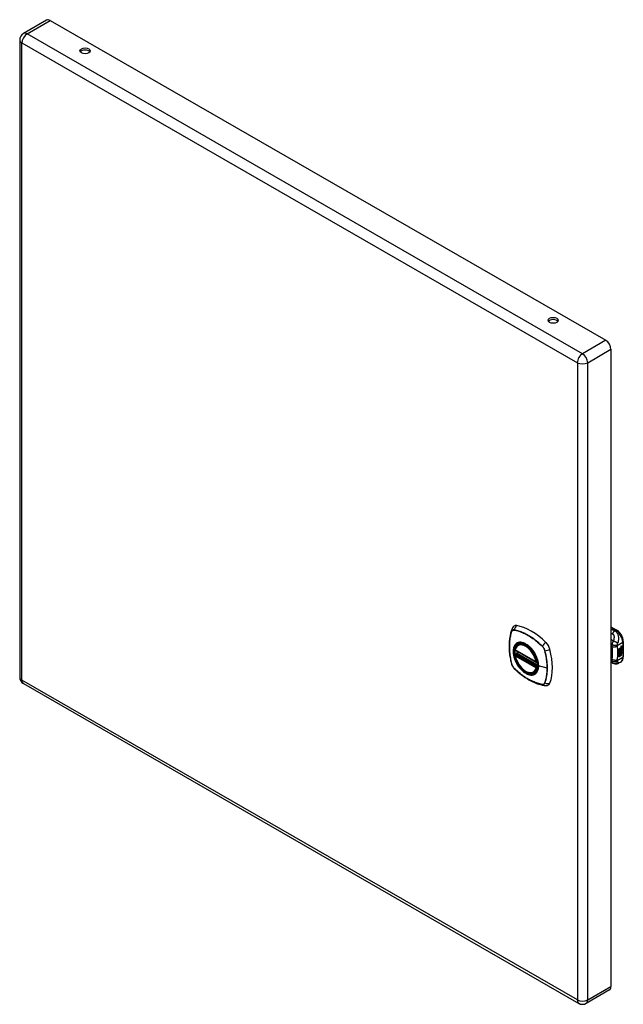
# Model space of a CAD drawing. Header units: inches. Extents: x 64.4 to 76.4, y 20.2 to 39.8.
import ezdxf

# ---------------------------------------------------------------- set-up
doc = ezdxf.new("R2010")
doc.units = ezdxf.units.IN
doc.header["$LTSCALE"] = 4.856739
doc.header["$MEASUREMENT"] = 0
doc.layers.add('Visible Edges(ANSI)', color=7, linetype='Continuous', lineweight=25)
doc.layers.add('Visible Tangent Edges(ANSI)', color=7, linetype='Continuous', lineweight=25)

msp = doc.modelspace()

# ---------------------------------------------------------------- linework, layer by layer
at = {"layer": 'Visible Edges(ANSI)'}
for p, q in [((64.886, 39.761), (64.424, 39.494)), ((64.959, 39.753), (76.008, 33.391)), ((64.351, 39.368), (64.351, 26.687)), ((76.112, 33.212), (76.112, 20.531)), ((76.112, 27.692), (76.226, 27.626)), ((74.267, 27.33), (74.284, 27.34)), ((76.267, 27.254), (76.304, 27.275)), ((76.267, 27.239), (76.303, 27.26)), ((76.305, 27.26), (76.267, 27.238)), ((76.267, 27.235), (76.305, 27.257)), ((76.267, 27.238), (76.267, 27.254)), ((76.267, 27.221), (76.308, 27.244)), ((76.31, 27.244), (76.267, 27.219)), ((76.267, 27.217), (76.313, 27.244)), ((76.303, 27.267), (76.306, 27.268)), ((76.303, 27.26), (76.303, 27.267)), ((76.305, 27.266), (76.303, 27.267)), ((76.305, 27.26), (76.303, 27.26)), ((76.303, 27.246), (76.303, 27.256)), ((76.305, 27.245), (76.303, 27.246)), ((76.303, 27.235), (76.308, 27.241)), ((76.303, 27.223), (76.303, 27.235)), ((76.305, 27.235), (76.303, 27.235)), ((76.308, 27.268), (76.305, 27.266)), ((76.305, 27.266), (76.305, 27.26)), ((76.305, 27.257), (76.305, 27.245)), ((76.305, 27.245), (76.31, 27.244)), ((76.313, 27.244), (76.305, 27.235)), ((76.306, 27.26), (76.33, 27.269)), ((76.307, 27.268), (76.306, 27.269)), ((76.332, 27.268), (76.306, 27.259)), ((76.306, 27.265), (76.311, 27.267)), ((76.306, 27.259), (76.306, 27.265)), ((76.306, 27.256), (76.319, 27.25)), ((76.306, 27.247), (76.306, 27.256)), ((76.306, 27.247), (76.313, 27.245)), ((76.315, 27.244), (76.306, 27.247)), ((76.306, 27.234), (76.315, 27.243)), ((76.306, 27.228), (76.317, 27.241)), ((76.319, 27.24), (76.306, 27.225)), ((76.311, 27.269), (76.309, 27.27)), ((76.312, 27.287), (76.31, 27.287)), ((76.312, 27.289), (76.311, 27.29)), ((76.312, 27.271), (76.311, 27.272)), ((76.311, 27.267), (76.311, 27.269)), ((76.315, 27.244), (76.313, 27.245)), ((76.314, 27.3), (76.33, 27.306)), ((76.314, 27.282), (76.33, 27.288)), ((76.315, 27.243), (76.315, 27.244)), ((76.316, 27.307), (76.332, 27.312)), ((76.332, 27.305), (76.316, 27.299)), ((76.332, 27.287), (76.316, 27.281)), ((76.319, 27.24), (76.317, 27.241)), ((76.317, 27.241), (76.33, 27.235)), ((76.319, 27.25), (76.332, 27.265)), ((76.332, 27.234), (76.319, 27.24)), ((76.321, 27.29), (76.332, 27.294)), ((76.321, 27.272), (76.332, 27.276)), ((76.321, 27.247), (76.33, 27.257)), ((76.321, 27.246), (76.321, 27.247)), ((76.323, 27.246), (76.321, 27.247)), ((76.323, 27.245), (76.321, 27.246)), ((76.332, 27.256), (76.323, 27.246)), ((76.323, 27.246), (76.323, 27.245)), ((76.323, 27.245), (76.332, 27.243)), ((76.33, 27.306), (76.33, 27.312)), ((76.332, 27.305), (76.33, 27.306)), ((76.33, 27.288), (76.33, 27.294)), ((76.332, 27.287), (76.33, 27.288)), ((76.33, 27.269), (76.33, 27.275)), ((76.332, 27.268), (76.33, 27.269)), ((76.33, 27.257), (76.33, 27.263)), ((76.332, 27.256), (76.33, 27.257)), ((76.33, 27.235), (76.33, 27.243)), ((76.332, 27.312), (76.332, 27.305)), ((76.332, 27.294), (76.332, 27.287)), ((76.332, 27.276), (76.332, 27.268)), ((76.332, 27.265), (76.332, 27.256)), ((76.332, 27.243), (76.332, 27.234)), ((76.357, 27.399), (76.357, 27.093)), ((74.21, 27.226), (74.624, 26.988)), ((74.21, 27.13), (74.224, 27.138)), ((74.23, 27.15), (74.229, 27.153)), ((74.235, 27.164), (74.276, 27.188)), ((76.267, 27.219), (76.267, 27.235)), ((76.267, 27.202), (76.303, 27.223)), ((76.305, 27.222), (76.267, 27.201)), ((76.267, 27.18), (76.267, 27.217)), ((76.267, 27.201), (76.29, 27.194)), ((76.267, 27.201), (76.267, 27.201)), ((76.267, 27.181), (76.278, 27.181)), ((76.267, 27.147), (76.291, 27.18)), ((76.279, 27.18), (76.267, 27.18)), ((76.267, 27.163), (76.279, 27.18)), ((76.292, 27.179), (76.267, 27.144)), ((76.267, 27.09), (76.267, 27.163)), ((76.267, 27.144), (76.282, 27.153)), ((76.267, 27.144), (76.267, 27.144)), ((76.267, 27.092), (76.28, 27.1)), ((76.282, 27.099), (76.267, 27.09)), ((76.279, 27.18), (76.278, 27.181)), ((76.28, 27.1), (76.28, 27.152)), ((76.282, 27.099), (76.28, 27.1)), ((76.282, 27.153), (76.282, 27.099)), ((76.284, 27.154), (76.299, 27.163)), ((76.284, 27.1), (76.284, 27.154)), ((76.284, 27.102), (76.297, 27.11)), ((76.299, 27.109), (76.284, 27.1)), ((76.29, 27.194), (76.304, 27.214)), ((76.292, 27.179), (76.291, 27.18)), ((76.291, 27.18), (76.304, 27.177)), ((76.305, 27.176), (76.292, 27.179)), ((76.297, 27.11), (76.297, 27.162)), ((76.299, 27.109), (76.297, 27.11)), ((76.299, 27.163), (76.299, 27.109)), ((76.301, 27.193), (76.307, 27.2)), ((76.303, 27.192), (76.301, 27.193)), ((76.301, 27.172), (76.305, 27.176)), ((76.315, 27.172), (76.301, 27.172)), ((76.301, 27.164), (76.315, 27.172)), ((76.301, 27.11), (76.301, 27.164)), ((76.301, 27.112), (76.315, 27.12)), ((76.316, 27.119), (76.301, 27.11)), ((76.302, 27.173), (76.313, 27.172)), ((76.305, 27.222), (76.303, 27.223)), ((76.308, 27.199), (76.303, 27.192)), ((76.303, 27.192), (76.324, 27.187)), ((76.305, 27.176), (76.304, 27.177)), ((76.305, 27.235), (76.305, 27.222)), ((76.306, 27.225), (76.306, 27.234)), ((76.308, 27.199), (76.307, 27.2)), ((76.312, 27.207), (76.31, 27.208)), ((76.315, 27.172), (76.313, 27.172)), ((76.316, 27.22), (76.315, 27.221)), ((76.315, 27.183), (76.322, 27.188)), ((76.317, 27.182), (76.315, 27.183)), ((76.315, 27.12), (76.315, 27.172)), ((76.316, 27.172), (76.315, 27.172)), ((76.315, 27.172), (76.337, 27.172)), ((76.316, 27.119), (76.315, 27.12)), ((76.316, 27.207), (76.316, 27.22)), ((76.316, 27.172), (76.316, 27.119)), ((76.339, 27.171), (76.316, 27.172)), ((76.324, 27.187), (76.317, 27.182)), ((76.317, 27.182), (76.339, 27.171)), ((76.319, 27.209), (76.319, 27.228)), ((76.321, 27.208), (76.319, 27.209)), ((76.321, 27.228), (76.321, 27.208)), ((76.326, 27.228), (76.331, 27.231)), ((76.332, 27.234), (76.33, 27.235)), ((74.636, 26.988), (74.64, 26.99)), ((76.158, 26.962), (76.112, 26.98)), ((76.16, 26.961), (76.158, 26.962)), ((76.305, 26.987), (76.265, 26.964)), ((74.579, 26.788), (74.597, 26.798)), ((64.424, 26.56), (75.473, 20.197)), ((76.081, 20.464), (75.619, 20.197))]:
    msp.add_line(p, q, dxfattribs=at)
at = {"layer": 'Visible Edges(ANSI)', "flags": 128}
for points in [[(74.137, 27.639), (74.125, 27.602), (74.115, 27.564), (74.106, 27.525), (74.099, 27.486), (74.093, 27.445), (74.089, 27.404), (74.087, 27.362), (74.086, 27.319), (74.087, 27.275), (74.089, 27.231), (74.093, 27.187), (74.098, 27.142), (74.105, 27.097), (74.113, 27.051), (74.123, 27.005), (74.134, 26.959)], [(74.18, 27.702), (74.172, 27.695), (74.165, 27.687), (74.153, 27.671), (74.144, 27.655), (74.137, 27.639)], [(76.357, 27.399), (76.357, 27.415), (76.355, 27.431), (76.351, 27.448), (76.347, 27.464), (76.342, 27.481), (76.335, 27.497), (76.328, 27.513), (76.319, 27.528), (76.31, 27.543), (76.3, 27.558), (76.289, 27.572), (76.278, 27.585), (76.266, 27.596), (76.253, 27.607), (76.24, 27.617), (76.226, 27.626)], [(74.205, 27.239), (74.209, 27.254), (74.214, 27.268), (74.22, 27.281), (74.228, 27.293), (74.236, 27.304), (74.246, 27.314), (74.256, 27.323), (74.267, 27.33)], [(74.528, 27.253), (74.546, 27.231), (74.564, 27.208), (74.58, 27.183), (74.595, 27.158), (74.609, 27.133), (74.622, 27.106), (74.633, 27.079), (74.643, 27.052)], [(74.579, 26.788), (74.568, 26.782), (74.556, 26.778), (74.543, 26.775), (74.53, 26.773), (74.516, 26.772), (74.502, 26.773), (74.488, 26.775), (74.474, 26.779), (74.459, 26.783), (74.444, 26.789), (74.43, 26.796), (74.415, 26.804), (74.4, 26.813), (74.386, 26.823), (74.372, 26.834), (74.357, 26.847), (74.344, 26.86), (74.33, 26.873), (74.317, 26.888), (74.305, 26.903), (74.292, 26.919), (74.281, 26.936), (74.27, 26.953), (74.26, 26.971), (74.25, 26.989), (74.241, 27.007), (74.233, 27.025), (74.225, 27.044), (74.219, 27.063), (74.213, 27.081), (74.208, 27.1), (74.205, 27.118)], [(74.224, 27.138), (74.227, 27.14), (74.229, 27.144), (74.23, 27.147), (74.23, 27.15)], [(76.305, 26.987), (76.318, 26.996), (76.329, 27.006), (76.338, 27.019), (76.345, 27.032), (76.351, 27.047), (76.354, 27.062), (76.356, 27.077), (76.357, 27.093)], [(74.134, 26.959), (74.138, 26.944), (74.143, 26.93), (74.149, 26.917), (74.156, 26.904), (74.164, 26.891), (74.173, 26.879), (74.182, 26.868), (74.193, 26.857)], [(74.193, 26.857), (74.227, 26.824), (74.262, 26.793), (74.297, 26.763), (74.333, 26.735), (74.37, 26.708), (74.406, 26.683), (74.443, 26.659), (74.48, 26.636), (74.518, 26.616), (74.555, 26.597), (74.593, 26.58), (74.631, 26.564), (74.669, 26.55), (74.707, 26.539), (74.745, 26.529), (74.783, 26.521)], [(76.265, 26.964), (76.256, 26.959), (76.246, 26.955), (76.237, 26.952), (76.227, 26.95), (76.217, 26.949), (76.207, 26.949), (76.197, 26.95), (76.189, 26.952), (76.185, 26.952), (76.182, 26.953), (76.178, 26.954), (76.172, 26.956), (76.167, 26.958), (76.16, 26.961)], [(74.783, 26.521), (74.8, 26.519), (74.818, 26.519), (74.838, 26.521), (74.848, 26.524), (74.858, 26.527)]]:
    msp.add_lwpolyline(points, dxfattribs=at)
at = {"layer": 'Visible Edges(ANSI)'}
for centre, radius, start, end in [((64.497, 39.368), 0.146, 119.936, 180), ((74.216, 27.236), 0.0118, 166.5789, 240.064), ((74.216, 27.12), 0.0118, 119.936, 190.602), ((74.241, 27.154), 0.0118, 119.936, 187.8207), ((74.63, 26.998), 0.0118, 240.064, 299.936), ((64.497, 26.687), 0.146, 180, 240.064), ((75.546, 20.324), 0.146, 240.064, 299.936)]:
    msp.add_arc(centre, radius, start, end, dxfattribs=at)
for centre, major_axis, ratio, start_param, end_param in [((64.959, 39.634), (-0.073, 0.127), 0.578093, 5.499721, 6.283185), ((65.651, 39.108), (0.102, 0), 0.575862, 0.379718, 2.761874), ((74.962, 33.746), (0.102, 0), 0.575862, 0.379718, 2.761874), ((76.008, 33.271), (0.073, -0.127), 0.578093, 0.787332, 2.358128), ((74.277, 27.554), (-0.088, 0.154), 0.578093, 5.827357, 6.382176), ((74.528, 26.556), (-0.639, 1.109), 0.578093, 5.172085, 5.827357), ((74.423, 27.059), (-0.157, 0.273), 0.578093, 5.503606, 6.749051), ((74.779, 27.265), (0.088, -0.154), 0.578093, 1.114968, 2.030492), ((74.041, 27.4), (-0.639, 1.109), 0.578093, 3.601288, 4.256561), ((76.314, 27.282), (-0.008, -0.0139), 0.578093, 5.599531, 6.283185), ((76.315, 27.282), (-0.008, -0.0139), 0.578093, 5.474827, 6.308913), ((76.31, 27.298), (0.00349, 0.00607), 0.578093, 1.10591, 2.348655), ((76.317, 27.301), (-0.0082, -0.0142), 0.578093, 5.490247, 6.612005), ((76.31, 27.28), (0.00337, 0.00586), 0.578093, 1.080045, 2.345144), ((76.317, 27.283), (-0.008, -0.0139), 0.578093, 5.486737, 6.497871), ((76.316, 27.302), (-0.0082, -0.0142), 0.578093, 0.086325, 0.32882), ((76.315, 27.284), (-0.008, -0.0139), 0.578093, 0.088333, 0.214686), ((76.313, 27.29), (0.0096, 0.0166), 0.578093, 0.591478, 1.10591), ((76.312, 27.295), (0.002, 0.00347), 0.578093, 1.194468, 2.460773), ((76.315, 27.297), (-0.00419, -0.00728), 0.578093, 5.602365, 6.283185), ((76.313, 27.271), (0.0096, 0.0166), 0.578093, 0.846591, 1.080045), ((76.312, 27.277), (0.002, 0.00347), 0.578093, 1.194614, 2.459504), ((76.315, 27.279), (-0.00419, -0.00728), 0.578093, 5.601097, 6.283185), ((76.313, 27.294), (-0.002, -0.00347), 0.578093, 4.33606, 5.602365), ((76.313, 27.276), (-0.002, -0.00347), 0.578093, 4.336206, 5.601097), ((76.313, 27.293), (0.00409, 0.00711), 0.578093, 0.608795, 1.194468), ((76.316, 27.297), (-0.00419, -0.00728), 0.578093, 5.602365, 6.501309), ((76.313, 27.274), (0.00409, 0.00711), 0.578093, 0.608932, 1.194614), ((76.316, 27.278), (-0.00419, -0.00728), 0.578093, 5.601097, 6.50115), ((76.315, 27.292), (-0.00409, -0.00711), 0.578093, 3.750388, 4.33606), ((76.315, 27.274), (-0.00409, -0.00711), 0.578093, 3.750524, 4.336206), ((76.325, 27.317), (-0.0155, -0.0269), 0.578093, 0.234705, 0.623342), ((76.325, 27.299), (-0.0155, -0.0269), 0.578093, 0.217964, 0.608932), ((74.423, 27.059), (-0.157, 0.273), 0.578093, 0.593057, 1.013697), ((76.318, 27.219), (-0.011, -0.0191), 0.578093, 5.44239, 6.249461), ((76.32, 27.218), (-0.011, -0.0191), 0.578093, 5.27034, 6.249461), ((76.32, 27.218), (-0.0099, -0.0173), 0.578093, 5.328451, 6.266738), ((76.313, 27.216), (0.00506, 0.00878), 0.578093, 1.199629, 2.268394), ((76.313, 27.215), (-0.00364, -0.00633), 0.578093, 4.818058, 5.834093), ((76.313, 27.215), (0.00318, 0.00552), 0.578093, 0.285255, 1.676465), ((76.315, 27.214), (-0.00364, -0.00633), 0.578093, 4.818058, 5.834093), ((76.316, 27.217), (-0.00559, -0.00971), 0.578093, 5.834093, 6.283185), ((76.322, 27.225), (-0.0132, -0.023), 0.578093, 0.05511, 0.723506), ((76.323, 27.224), (-0.0132, -0.023), 0.578093, 6.266738, 7.006692), ((76.315, 27.211), (0.0094, 0.0163), 0.578093, 0.3673, 1.199629), ((76.317, 27.217), (-0.00559, -0.00971), 0.578093, 5.834093, 6.944434), ((76.314, 27.214), (0.00318, 0.00552), 0.578093, 0.285255, 1.676465), ((76.321, 27.213), (0.0066, 0.0114), 0.578093, 3.865099, 5.348557), ((76.322, 27.214), (0.00319, 0.00555), 0.578093, 3.637533, 5.053908), ((76.322, 27.213), (-0.0066, -0.0114), 0.578093, 0.723506, 2.206964), ((76.313, 27.214), (0.0102, 0.0177), 0.578093, 5.053908, 5.889616), ((76.302, 27.206), (0.0202, 0.0351), 0.578093, 5.348557, 5.747216), ((76.303, 27.205), (-0.0202, -0.0351), 0.578093, 2.206964, 2.656801), ((74.423, 27.059), (0.157, -0.273), 0.578093, 5.81732, 7.062765), ((74.779, 26.685), (0.088, -0.154), 0.578093, 6.184194, 6.742881), ((76.008, 20.59), (0.073, -0.127), 0.578093, 0, 0.787332)]:
    msp.add_ellipse(centre, major_axis=major_axis, ratio=ratio, start_param=start_param, end_param=end_param, dxfattribs=at)
for centre, major_axis, ratio in [((65.651, 39.151), (0.102, 0), 0.575862), ((74.962, 33.789), (0.102, 0), 0.575862), ((74.42, 27.057), (-0.16, 0.277), 0.578093)]:
    msp.add_ellipse(centre, major_axis=major_axis, ratio=ratio, dxfattribs=at)
at = {"layer": 'Visible Tangent Edges(ANSI)'}
for p, q in [((64.497, 39.487), (64.959, 39.753)), ((75.546, 33.124), (64.497, 39.487)), ((64.393, 39.308), (75.443, 32.945)), ((64.393, 26.627), (64.393, 39.308)), ((76.008, 33.391), (75.546, 33.124)), ((75.649, 32.945), (76.112, 33.212)), ((75.443, 32.945), (75.443, 20.264)), ((75.649, 20.264), (75.649, 32.945)), ((76.112, 27.679), (76.206, 27.624)), ((74.137, 27.594), (74.137, 27.594)), ((74.189, 27.624), (74.189, 27.624)), ((76.206, 27.624), (76.183, 27.611)), ((74.743, 27.305), (74.744, 27.305)), ((76.112, 27.306), (76.127, 27.295)), ((76.238, 27.321), (76.346, 27.383)), ((76.311, 27.292), (76.309, 27.293)), ((76.311, 27.274), (76.309, 27.275)), ((76.312, 27.297), (76.311, 27.298)), ((76.312, 27.278), (76.311, 27.279)), ((76.316, 27.299), (76.314, 27.3)), ((76.316, 27.281), (76.314, 27.282)), ((76.346, 27.383), (76.346, 27.077)), ((74.622, 26.993), (74.208, 27.232)), ((74.208, 27.115), (74.622, 26.877)), ((74.216, 27.13), (74.228, 27.136)), ((74.63, 26.892), (74.216, 27.13)), ((74.228, 27.136), (74.641, 26.898)), ((74.645, 26.914), (74.236, 27.149)), ((74.241, 27.164), (74.28, 27.186)), ((74.646, 26.931), (74.241, 27.164)), ((74.795, 27.215), (74.796, 27.215)), ((76.127, 27.042), (76.112, 27.049)), ((76.346, 27.077), (76.238, 27.015)), ((76.311, 27.215), (76.309, 27.216)), ((76.31, 27.209), (76.309, 27.21)), ((76.322, 27.202), (76.32, 27.202)), ((76.332, 27.216), (76.33, 27.217)), ((74.137, 26.953), (74.137, 26.953)), ((74.189, 26.863), (74.189, 26.863)), ((74.641, 26.898), (74.63, 26.892)), ((74.639, 26.996), (74.638, 26.996)), ((74.638, 26.875), (74.64, 26.876)), ((74.842, 26.868), (74.671, 26.911)), ((75.443, 20.264), (64.393, 26.627)), ((74.744, 26.544), (74.743, 26.544)), ((74.796, 26.574), (74.795, 26.574)), ((75.649, 20.264), (76.112, 20.531))]:
    msp.add_line(p, q, dxfattribs=at)
at = {"layer": 'Visible Tangent Edges(ANSI)', "flags": 128}
for points in [[(74.189, 27.627), (74.186, 27.627), (74.183, 27.628), (74.18, 27.628), (74.177, 27.628), (74.174, 27.628), (74.172, 27.627), (74.169, 27.627), (74.166, 27.626), (74.164, 27.625), (74.161, 27.624), (74.159, 27.623), (74.157, 27.622), (74.154, 27.621), (74.152, 27.619), (74.15, 27.618), (74.148, 27.616), (74.146, 27.614), (74.145, 27.612), (74.143, 27.609), (74.141, 27.607), (74.14, 27.604), (74.139, 27.602), (74.137, 27.599), (74.136, 27.596)], [(76.183, 27.611), (76.18, 27.612), (76.178, 27.613), (76.175, 27.614), (76.172, 27.615), (76.169, 27.617), (76.166, 27.618), (76.163, 27.619), (76.16, 27.62), (76.157, 27.621), (76.154, 27.623), (76.151, 27.624), (76.148, 27.625), (76.145, 27.626), (76.142, 27.627), (76.139, 27.628), (76.136, 27.63), (76.133, 27.631), (76.13, 27.632), (76.127, 27.633), (76.124, 27.634), (76.121, 27.636), (76.118, 27.637), (76.115, 27.638), (76.112, 27.639)], [(74.136, 27.596), (74.129, 27.574), (74.122, 27.552), (74.116, 27.529), (74.111, 27.506), (74.106, 27.481), (74.102, 27.457), (74.098, 27.432), (74.096, 27.406), (74.093, 27.38), (74.092, 27.354), (74.091, 27.327), (74.091, 27.3), (74.091, 27.273), (74.092, 27.245), (74.093, 27.217), (74.096, 27.189), (74.099, 27.16), (74.102, 27.131), (74.106, 27.102), (74.111, 27.073), (74.116, 27.043), (74.122, 27.013), (74.129, 26.983), (74.136, 26.953)], [(74.137, 26.953), (74.13, 26.983), (74.123, 27.013), (74.117, 27.043), (74.112, 27.072), (74.107, 27.101), (74.103, 27.131), (74.099, 27.159), (74.096, 27.188), (74.094, 27.216), (74.092, 27.244), (74.091, 27.272), (74.091, 27.3), (74.091, 27.327), (74.092, 27.353), (74.094, 27.379), (74.096, 27.405), (74.099, 27.431), (74.103, 27.456), (74.107, 27.48), (74.112, 27.504), (74.117, 27.527), (74.123, 27.55), (74.13, 27.572), (74.137, 27.594)], [(74.137, 27.594), (74.138, 27.597), (74.139, 27.6), (74.141, 27.602), (74.142, 27.605), (74.144, 27.607), (74.145, 27.609), (74.147, 27.611), (74.149, 27.613), (74.151, 27.615), (74.153, 27.617), (74.155, 27.618), (74.157, 27.62), (74.159, 27.621), (74.162, 27.622), (74.164, 27.623), (74.167, 27.624), (74.169, 27.624), (74.172, 27.625), (74.175, 27.625), (74.177, 27.625), (74.18, 27.625), (74.183, 27.625), (74.186, 27.625), (74.189, 27.624)], [(74.745, 27.307), (74.723, 27.328), (74.7, 27.348), (74.677, 27.369), (74.654, 27.388), (74.631, 27.407), (74.607, 27.425), (74.584, 27.443), (74.561, 27.46), (74.537, 27.476), (74.513, 27.491), (74.49, 27.506), (74.466, 27.52), (74.443, 27.533), (74.419, 27.545), (74.396, 27.557), (74.372, 27.568), (74.349, 27.578), (74.326, 27.587), (74.303, 27.596), (74.28, 27.604), (74.257, 27.611), (74.234, 27.617), (74.211, 27.622), (74.189, 27.627)], [(74.189, 27.624), (74.211, 27.62), (74.234, 27.615), (74.257, 27.609), (74.279, 27.602), (74.302, 27.594), (74.326, 27.586), (74.349, 27.576), (74.372, 27.566), (74.395, 27.555), (74.419, 27.544), (74.442, 27.531), (74.466, 27.518), (74.489, 27.504), (74.513, 27.49), (74.536, 27.474), (74.56, 27.458), (74.583, 27.441), (74.607, 27.424), (74.63, 27.406), (74.653, 27.387), (74.676, 27.367), (74.699, 27.347), (74.721, 27.326), (74.743, 27.305)], [(76.112, 27.564), (76.113, 27.563), (76.114, 27.563), (76.115, 27.562), (76.116, 27.562), (76.118, 27.561), (76.119, 27.561), (76.12, 27.56), (76.121, 27.56), (76.122, 27.559), (76.124, 27.559), (76.125, 27.558), (76.126, 27.558), (76.127, 27.557), (76.128, 27.557), (76.13, 27.556), (76.131, 27.556), (76.132, 27.555), (76.133, 27.555), (76.135, 27.555), (76.136, 27.554), (76.137, 27.554), (76.138, 27.553), (76.139, 27.553), (76.141, 27.552)], [(76.158, 27.406), (76.156, 27.407), (76.154, 27.409), (76.152, 27.41), (76.151, 27.411), (76.149, 27.413), (76.147, 27.414), (76.145, 27.415), (76.143, 27.417), (76.141, 27.418), (76.139, 27.419), (76.137, 27.421), (76.135, 27.422), (76.133, 27.423), (76.131, 27.425), (76.129, 27.426), (76.127, 27.428), (76.125, 27.429), (76.123, 27.43), (76.121, 27.432), (76.119, 27.433), (76.117, 27.434), (76.115, 27.436), (76.113, 27.437), (76.112, 27.438)], [(76.183, 27.611), (76.182, 27.609), (76.18, 27.607), (76.178, 27.606), (76.176, 27.604), (76.174, 27.602), (76.172, 27.6), (76.17, 27.598), (76.168, 27.595), (76.166, 27.593), (76.164, 27.591), (76.162, 27.588), (76.16, 27.586), (76.159, 27.583), (76.157, 27.581), (76.155, 27.578), (76.153, 27.575), (76.152, 27.573), (76.15, 27.57), (76.148, 27.567), (76.147, 27.564), (76.145, 27.561), (76.144, 27.558), (76.142, 27.555), (76.141, 27.552)], [(76.141, 27.552), (76.146, 27.549), (76.152, 27.546), (76.156, 27.542), (76.16, 27.537), (76.164, 27.531), (76.167, 27.526), (76.169, 27.52), (76.17, 27.513), (76.172, 27.507), (76.172, 27.5), (76.173, 27.494), (76.173, 27.487), (76.173, 27.481), (76.173, 27.474), (76.172, 27.467), (76.172, 27.46), (76.171, 27.454), (76.169, 27.447), (76.168, 27.44), (76.167, 27.433), (76.165, 27.426), (76.163, 27.42), (76.161, 27.413), (76.158, 27.406)], [(76.247, 27.358), (76.25, 27.367), (76.253, 27.376), (76.256, 27.385), (76.259, 27.394), (76.261, 27.403), (76.263, 27.412), (76.265, 27.422), (76.267, 27.432), (76.268, 27.442), (76.268, 27.452), (76.269, 27.463), (76.268, 27.474), (76.267, 27.485), (76.265, 27.497), (76.262, 27.509), (76.258, 27.521), (76.253, 27.534), (76.247, 27.547), (76.24, 27.559), (76.231, 27.571), (76.221, 27.583), (76.209, 27.594), (76.197, 27.603), (76.183, 27.611)], [(74.224, 27.354), (74.215, 27.346), (74.207, 27.337), (74.199, 27.327), (74.193, 27.316), (74.186, 27.305), (74.181, 27.292), (74.177, 27.279), (74.173, 27.265), (74.17, 27.25), (74.168, 27.234), (74.167, 27.218), (74.166, 27.202), (74.167, 27.185), (74.168, 27.167), (74.17, 27.149), (74.173, 27.131), (74.177, 27.113), (74.181, 27.094), (74.187, 27.075), (74.193, 27.056), (74.199, 27.038), (74.207, 27.019), (74.215, 27), (74.224, 26.982)], [(74.668, 26.913), (74.662, 26.855), (74.645, 26.806), (74.618, 26.769), (74.581, 26.745), (74.537, 26.735), (74.488, 26.74), (74.435, 26.76), (74.381, 26.794), (74.33, 26.839), (74.282, 26.895), (74.241, 26.958), (74.208, 27.025), (74.185, 27.094), (74.172, 27.162), (74.171, 27.225), (74.181, 27.279), (74.202, 27.324), (74.234, 27.356), (74.273, 27.374), (74.32, 27.378), (74.371, 27.367), (74.424, 27.341), (74.478, 27.303), (74.528, 27.253)], [(74.257, 27.373), (74.256, 27.373), (74.254, 27.372), (74.253, 27.372), (74.251, 27.371), (74.25, 27.37), (74.248, 27.37), (74.247, 27.369), (74.246, 27.368), (74.244, 27.367), (74.243, 27.367), (74.241, 27.366), (74.24, 27.365), (74.239, 27.364), (74.237, 27.363), (74.236, 27.363), (74.234, 27.362), (74.233, 27.361), (74.232, 27.36), (74.23, 27.359), (74.229, 27.358), (74.228, 27.357), (74.227, 27.356), (74.225, 27.355), (74.224, 27.354)], [(74.579, 27.188), (74.568, 27.205), (74.556, 27.221), (74.543, 27.237), (74.531, 27.253), (74.517, 27.268), (74.504, 27.282), (74.49, 27.295), (74.476, 27.307), (74.462, 27.319), (74.448, 27.329), (74.433, 27.339), (74.418, 27.348), (74.404, 27.356), (74.389, 27.363), (74.375, 27.369), (74.361, 27.374), (74.347, 27.377), (74.333, 27.38), (74.319, 27.382), (74.306, 27.382), (74.293, 27.382), (74.281, 27.38), (74.269, 27.377), (74.257, 27.373)], [(74.744, 27.305), (74.747, 27.302), (74.75, 27.299), (74.753, 27.296), (74.755, 27.292), (74.758, 27.289), (74.761, 27.286), (74.763, 27.282), (74.766, 27.278), (74.769, 27.275), (74.771, 27.271), (74.773, 27.267), (74.776, 27.263), (74.778, 27.26), (74.78, 27.256), (74.782, 27.252), (74.784, 27.248), (74.786, 27.244), (74.787, 27.24), (74.789, 27.236), (74.79, 27.231), (74.792, 27.227), (74.793, 27.223), (74.794, 27.219), (74.795, 27.215)], [(74.798, 27.215), (74.797, 27.219), (74.795, 27.224), (74.794, 27.228), (74.793, 27.232), (74.791, 27.236), (74.789, 27.24), (74.788, 27.244), (74.786, 27.248), (74.784, 27.253), (74.782, 27.257), (74.78, 27.261), (74.778, 27.265), (74.775, 27.268), (74.773, 27.272), (74.77, 27.276), (74.768, 27.28), (74.765, 27.283), (74.762, 27.287), (74.76, 27.291), (74.757, 27.294), (74.754, 27.297), (74.751, 27.3), (74.748, 27.304), (74.745, 27.307)], [(76.129, 27.331), (76.128, 27.329), (76.128, 27.327), (76.128, 27.326), (76.128, 27.324), (76.127, 27.322), (76.127, 27.321), (76.127, 27.319), (76.127, 27.317), (76.127, 27.316), (76.127, 27.314), (76.127, 27.313), (76.126, 27.311), (76.126, 27.31), (76.126, 27.308), (76.126, 27.307), (76.126, 27.306), (76.126, 27.304), (76.127, 27.303), (76.127, 27.302), (76.127, 27.3), (76.127, 27.299), (76.127, 27.298), (76.127, 27.296), (76.127, 27.295)], [(76.238, 27.308), (76.234, 27.306), (76.231, 27.303), (76.227, 27.301), (76.223, 27.299), (76.218, 27.296), (76.214, 27.294), (76.209, 27.293), (76.204, 27.291), (76.199, 27.29), (76.193, 27.288), (76.188, 27.287), (76.183, 27.287), (76.177, 27.286), (76.172, 27.286), (76.167, 27.286), (76.161, 27.286), (76.156, 27.286), (76.152, 27.287), (76.147, 27.288), (76.142, 27.289), (76.138, 27.29), (76.134, 27.292), (76.131, 27.293), (76.127, 27.295)], [(76.127, 27.295), (76.128, 27.292), (76.129, 27.288), (76.13, 27.285), (76.13, 27.281), (76.131, 27.277), (76.131, 27.274), (76.132, 27.27), (76.133, 27.267), (76.133, 27.263), (76.134, 27.26), (76.134, 27.256), (76.135, 27.252), (76.135, 27.249), (76.135, 27.245), (76.136, 27.241), (76.136, 27.237), (76.137, 27.234), (76.137, 27.23), (76.137, 27.226), (76.138, 27.222), (76.138, 27.218), (76.138, 27.215), (76.138, 27.211), (76.138, 27.207)], [(76.158, 27.406), (76.157, 27.403), (76.155, 27.4), (76.153, 27.397), (76.152, 27.394), (76.15, 27.391), (76.149, 27.388), (76.147, 27.386), (76.146, 27.383), (76.144, 27.38), (76.143, 27.377), (76.142, 27.374), (76.141, 27.37), (76.139, 27.367), (76.138, 27.364), (76.137, 27.36), (76.136, 27.357), (76.134, 27.354), (76.133, 27.35), (76.133, 27.347), (76.132, 27.344), (76.131, 27.34), (76.13, 27.337), (76.129, 27.334), (76.129, 27.331)], [(76.238, 27.321), (76.235, 27.32), (76.231, 27.319), (76.228, 27.319), (76.223, 27.318), (76.219, 27.318), (76.215, 27.317), (76.21, 27.317), (76.205, 27.317), (76.2, 27.317), (76.195, 27.317), (76.19, 27.317), (76.184, 27.318), (76.179, 27.318), (76.174, 27.319), (76.169, 27.32), (76.164, 27.321), (76.159, 27.322), (76.154, 27.323), (76.149, 27.324), (76.144, 27.325), (76.14, 27.327), (76.136, 27.328), (76.132, 27.33), (76.129, 27.331)], [(76.247, 27.358), (76.244, 27.361), (76.242, 27.363), (76.239, 27.365), (76.237, 27.368), (76.234, 27.37), (76.23, 27.372), (76.227, 27.375), (76.223, 27.377), (76.22, 27.379), (76.216, 27.382), (76.212, 27.384), (76.208, 27.386), (76.204, 27.389), (76.199, 27.391), (76.195, 27.393), (76.191, 27.395), (76.187, 27.396), (76.182, 27.398), (76.178, 27.4), (76.174, 27.401), (76.17, 27.403), (76.166, 27.404), (76.162, 27.405), (76.158, 27.406)], [(76.238, 27.308), (76.238, 27.309), (76.238, 27.309), (76.237, 27.31), (76.237, 27.31), (76.237, 27.31), (76.237, 27.311), (76.237, 27.311), (76.237, 27.312), (76.237, 27.312), (76.237, 27.313), (76.237, 27.313), (76.237, 27.314), (76.237, 27.315), (76.237, 27.315), (76.237, 27.316), (76.237, 27.316), (76.237, 27.317), (76.238, 27.317), (76.238, 27.318), (76.238, 27.319), (76.238, 27.319), (76.238, 27.32), (76.238, 27.32), (76.238, 27.321)], [(76.238, 27.321), (76.238, 27.323), (76.239, 27.324), (76.239, 27.326), (76.239, 27.328), (76.239, 27.33), (76.24, 27.331), (76.24, 27.333), (76.24, 27.335), (76.241, 27.337), (76.241, 27.338), (76.241, 27.34), (76.242, 27.342), (76.242, 27.343), (76.242, 27.345), (76.243, 27.346), (76.243, 27.348), (76.244, 27.349), (76.244, 27.351), (76.244, 27.352), (76.245, 27.353), (76.245, 27.355), (76.246, 27.356), (76.246, 27.357), (76.247, 27.358)], [(76.238, 27.027), (76.24, 27.04), (76.242, 27.053), (76.243, 27.065), (76.245, 27.078), (76.246, 27.09), (76.247, 27.103), (76.248, 27.115), (76.249, 27.127), (76.25, 27.139), (76.25, 27.151), (76.25, 27.163), (76.251, 27.175), (76.25, 27.187), (76.25, 27.199), (76.25, 27.21), (76.249, 27.221), (76.248, 27.233), (76.247, 27.244), (76.246, 27.255), (76.245, 27.266), (76.243, 27.277), (76.242, 27.287), (76.24, 27.298), (76.238, 27.308)], [(74.224, 27.138), (74.224, 27.138), (74.224, 27.138), (74.224, 27.138), (74.224, 27.138), (74.224, 27.138), (74.224, 27.138), (74.224, 27.138), (74.224, 27.138), (74.224, 27.138), (74.224, 27.138), (74.224, 27.138), (74.224, 27.138), (74.224, 27.138), (74.224, 27.138), (74.224, 27.138), (74.224, 27.138), (74.224, 27.138), (74.224, 27.138), (74.224, 27.138), (74.224, 27.138), (74.224, 27.138), (74.224, 27.138), (74.224, 27.138), (74.224, 27.138)], [(74.224, 27.138), (74.224, 27.138), (74.224, 27.138), (74.224, 27.138), (74.224, 27.138), (74.224, 27.138), (74.224, 27.138), (74.224, 27.138), (74.224, 27.138), (74.224, 27.138), (74.224, 27.138), (74.224, 27.138), (74.224, 27.138), (74.224, 27.138), (74.225, 27.138), (74.225, 27.138), (74.225, 27.138), (74.225, 27.138), (74.225, 27.137), (74.225, 27.137), (74.225, 27.137), (74.226, 27.137), (74.226, 27.137), (74.226, 27.137), (74.226, 27.137)], [(74.226, 27.137), (74.226, 27.137), (74.226, 27.137), (74.226, 27.137), (74.226, 27.137), (74.226, 27.137), (74.226, 27.137), (74.227, 27.137), (74.227, 27.137), (74.227, 27.137), (74.227, 27.137), (74.227, 27.137), (74.227, 27.137), (74.227, 27.137), (74.227, 27.137), (74.227, 27.137), (74.227, 27.137), (74.227, 27.137), (74.227, 27.137), (74.227, 27.137), (74.227, 27.137), (74.227, 27.137), (74.227, 27.137), (74.227, 27.136), (74.228, 27.136)], [(74.23, 27.151), (74.23, 27.151), (74.23, 27.151), (74.23, 27.151), (74.23, 27.151), (74.23, 27.151), (74.23, 27.151), (74.23, 27.151), (74.23, 27.151), (74.23, 27.151), (74.23, 27.151), (74.23, 27.151), (74.23, 27.151), (74.23, 27.151), (74.23, 27.151), (74.23, 27.151), (74.23, 27.151), (74.23, 27.151), (74.23, 27.15), (74.23, 27.15), (74.23, 27.15), (74.23, 27.15), (74.23, 27.15), (74.23, 27.15), (74.23, 27.15)], [(74.233, 27.151), (74.233, 27.151), (74.232, 27.151), (74.232, 27.151), (74.232, 27.151), (74.232, 27.151), (74.232, 27.151), (74.232, 27.151), (74.231, 27.151), (74.231, 27.151), (74.231, 27.151), (74.231, 27.151), (74.231, 27.151), (74.231, 27.151), (74.231, 27.151), (74.231, 27.151), (74.23, 27.151), (74.23, 27.151), (74.23, 27.151), (74.23, 27.151), (74.23, 27.151), (74.23, 27.151), (74.23, 27.151), (74.23, 27.151), (74.23, 27.151)], [(74.236, 27.149), (74.236, 27.149), (74.236, 27.149), (74.235, 27.15), (74.235, 27.15), (74.235, 27.15), (74.235, 27.15), (74.235, 27.15), (74.235, 27.15), (74.235, 27.15), (74.235, 27.15), (74.234, 27.15), (74.234, 27.15), (74.234, 27.15), (74.234, 27.15), (74.234, 27.15), (74.234, 27.15), (74.234, 27.15), (74.234, 27.15), (74.233, 27.151), (74.233, 27.151), (74.233, 27.151), (74.233, 27.151), (74.233, 27.151), (74.233, 27.151)], [(74.612, 27.131), (74.611, 27.133), (74.61, 27.135), (74.609, 27.138), (74.607, 27.14), (74.606, 27.143), (74.605, 27.145), (74.603, 27.148), (74.602, 27.15), (74.601, 27.153), (74.599, 27.155), (74.598, 27.157), (74.597, 27.16), (74.595, 27.162), (74.594, 27.165), (74.592, 27.167), (74.591, 27.169), (74.589, 27.172), (74.588, 27.174), (74.587, 27.176), (74.585, 27.179), (74.584, 27.181), (74.582, 27.183), (74.581, 27.186), (74.579, 27.188)], [(74.671, 26.911), (74.671, 26.92), (74.67, 26.928), (74.67, 26.937), (74.669, 26.946), (74.668, 26.955), (74.667, 26.964), (74.666, 26.973), (74.664, 26.982), (74.662, 26.991), (74.66, 27), (74.658, 27.009), (74.656, 27.019), (74.653, 27.028), (74.65, 27.037), (74.647, 27.047), (74.644, 27.056), (74.641, 27.066), (74.637, 27.075), (74.634, 27.084), (74.63, 27.094), (74.626, 27.103), (74.621, 27.112), (74.617, 27.121), (74.612, 27.131)], [(74.643, 27.052), (74.645, 27.046), (74.647, 27.04), (74.649, 27.034), (74.651, 27.028), (74.652, 27.022), (74.654, 27.017), (74.655, 27.011), (74.657, 27.005), (74.658, 26.999), (74.659, 26.993), (74.661, 26.987), (74.662, 26.981), (74.663, 26.975), (74.664, 26.969), (74.664, 26.964), (74.665, 26.958), (74.666, 26.952), (74.666, 26.946), (74.667, 26.941), (74.667, 26.935), (74.668, 26.93), (74.668, 26.924), (74.668, 26.919), (74.668, 26.913)], [(74.796, 27.215), (74.799, 27.2), (74.803, 27.185), (74.806, 27.17), (74.81, 27.155), (74.813, 27.14), (74.816, 27.125), (74.818, 27.11), (74.821, 27.096), (74.824, 27.081), (74.826, 27.066), (74.828, 27.052), (74.83, 27.037), (74.832, 27.023), (74.834, 27.008), (74.835, 26.994), (74.837, 26.979), (74.838, 26.965), (74.839, 26.951), (74.84, 26.937), (74.84, 26.923), (74.841, 26.909), (74.841, 26.895), (74.842, 26.881), (74.842, 26.868)], [(74.798, 26.573), (74.805, 26.594), (74.811, 26.617), (74.817, 26.639), (74.823, 26.663), (74.828, 26.687), (74.832, 26.712), (74.835, 26.737), (74.838, 26.762), (74.84, 26.788), (74.842, 26.814), (74.843, 26.841), (74.843, 26.868), (74.843, 26.895), (74.842, 26.923), (74.84, 26.951), (74.838, 26.98), (74.835, 27.008), (74.832, 27.037), (74.827, 27.067), (74.823, 27.096), (74.817, 27.126), (74.811, 27.155), (74.805, 27.185), (74.798, 27.215)], [(76.127, 27.042), (76.127, 27.04), (76.127, 27.039), (76.127, 27.037), (76.127, 27.035), (76.127, 27.034), (76.127, 27.032), (76.126, 27.03), (76.126, 27.029), (76.126, 27.027), (76.126, 27.025), (76.126, 27.024), (76.126, 27.022), (76.127, 27.021), (76.127, 27.019), (76.127, 27.017), (76.127, 27.016), (76.127, 27.014), (76.127, 27.012), (76.127, 27.011), (76.128, 27.009), (76.128, 27.008), (76.128, 27.006), (76.128, 27.004), (76.129, 27.003)], [(76.138, 27.143), (76.138, 27.139), (76.138, 27.134), (76.138, 27.13), (76.138, 27.126), (76.137, 27.122), (76.137, 27.118), (76.137, 27.114), (76.136, 27.11), (76.136, 27.105), (76.135, 27.101), (76.135, 27.097), (76.135, 27.093), (76.134, 27.089), (76.134, 27.084), (76.133, 27.08), (76.133, 27.076), (76.132, 27.072), (76.131, 27.068), (76.131, 27.063), (76.13, 27.059), (76.13, 27.055), (76.129, 27.05), (76.128, 27.046), (76.127, 27.042)], [(76.238, 27.027), (76.234, 27.026), (76.231, 27.025), (76.227, 27.024), (76.223, 27.023), (76.218, 27.023), (76.214, 27.022), (76.209, 27.022), (76.204, 27.022), (76.199, 27.022), (76.193, 27.022), (76.188, 27.023), (76.183, 27.023), (76.177, 27.024), (76.172, 27.025), (76.167, 27.026), (76.161, 27.027), (76.156, 27.029), (76.152, 27.031), (76.147, 27.032), (76.142, 27.034), (76.138, 27.036), (76.134, 27.038), (76.131, 27.04), (76.127, 27.042)], [(76.138, 27.207), (76.139, 27.204), (76.139, 27.202), (76.139, 27.199), (76.139, 27.196), (76.139, 27.194), (76.139, 27.191), (76.139, 27.189), (76.139, 27.186), (76.139, 27.183), (76.139, 27.181), (76.139, 27.178), (76.139, 27.175), (76.139, 27.173), (76.139, 27.17), (76.139, 27.167), (76.139, 27.164), (76.139, 27.162), (76.139, 27.159), (76.139, 27.156), (76.139, 27.154), (76.139, 27.151), (76.139, 27.148), (76.139, 27.145), (76.138, 27.143)], [(74.136, 26.953), (74.137, 26.949), (74.139, 26.945), (74.14, 26.941), (74.141, 26.937), (74.143, 26.933), (74.145, 26.929), (74.146, 26.924), (74.148, 26.92), (74.15, 26.916), (74.152, 26.912), (74.154, 26.908), (74.157, 26.904), (74.159, 26.9), (74.161, 26.896), (74.164, 26.893), (74.166, 26.889), (74.169, 26.885), (74.172, 26.882), (74.174, 26.878), (74.177, 26.875), (74.18, 26.871), (74.183, 26.868), (74.186, 26.865), (74.189, 26.862)], [(74.189, 26.863), (74.186, 26.866), (74.183, 26.869), (74.18, 26.872), (74.177, 26.876), (74.175, 26.879), (74.172, 26.882), (74.169, 26.886), (74.167, 26.889), (74.164, 26.893), (74.162, 26.897), (74.159, 26.901), (74.157, 26.904), (74.155, 26.908), (74.153, 26.912), (74.151, 26.916), (74.149, 26.92), (74.147, 26.924), (74.145, 26.928), (74.144, 26.932), (74.142, 26.936), (74.141, 26.941), (74.139, 26.945), (74.138, 26.949), (74.137, 26.953)], [(74.743, 26.544), (74.721, 26.548), (74.699, 26.553), (74.676, 26.559), (74.653, 26.566), (74.63, 26.574), (74.607, 26.582), (74.584, 26.592), (74.561, 26.602), (74.537, 26.613), (74.514, 26.624), (74.49, 26.637), (74.467, 26.65), (74.443, 26.664), (74.42, 26.678), (74.396, 26.694), (74.373, 26.71), (74.349, 26.727), (74.326, 26.744), (74.303, 26.762), (74.28, 26.781), (74.257, 26.801), (74.234, 26.821), (74.211, 26.842), (74.189, 26.863)], [(74.189, 26.862), (74.211, 26.841), (74.234, 26.82), (74.257, 26.8), (74.28, 26.78), (74.303, 26.762), (74.326, 26.743), (74.35, 26.726), (74.373, 26.709), (74.397, 26.693), (74.42, 26.677), (74.444, 26.663), (74.467, 26.649), (74.491, 26.636), (74.514, 26.623), (74.538, 26.612), (74.561, 26.601), (74.585, 26.591), (74.608, 26.581), (74.631, 26.573), (74.654, 26.565), (74.677, 26.558), (74.7, 26.552), (74.723, 26.547), (74.745, 26.542)], [(74.224, 26.982), (74.225, 26.98), (74.227, 26.977), (74.228, 26.975), (74.229, 26.972), (74.23, 26.97), (74.232, 26.967), (74.233, 26.965), (74.234, 26.962), (74.236, 26.96), (74.237, 26.958), (74.239, 26.955), (74.24, 26.953), (74.241, 26.95), (74.243, 26.948), (74.244, 26.946), (74.246, 26.943), (74.247, 26.941), (74.248, 26.939), (74.25, 26.936), (74.251, 26.934), (74.253, 26.931), (74.254, 26.929), (74.256, 26.927), (74.257, 26.924)], [(74.257, 26.924), (74.269, 26.908), (74.281, 26.891), (74.293, 26.875), (74.306, 26.86), (74.319, 26.845), (74.333, 26.831), (74.347, 26.818), (74.361, 26.806), (74.375, 26.794), (74.389, 26.783), (74.404, 26.774), (74.418, 26.765), (74.433, 26.757), (74.448, 26.75), (74.462, 26.744), (74.476, 26.739), (74.49, 26.735), (74.504, 26.733), (74.518, 26.731), (74.531, 26.731), (74.544, 26.731), (74.556, 26.733), (74.568, 26.735), (74.579, 26.739)], [(74.612, 26.758), (74.617, 26.762), (74.621, 26.767), (74.626, 26.771), (74.63, 26.776), (74.634, 26.78), (74.637, 26.786), (74.641, 26.791), (74.644, 26.797), (74.647, 26.802), (74.65, 26.808), (74.653, 26.814), (74.656, 26.821), (74.658, 26.827), (74.66, 26.834), (74.662, 26.841), (74.664, 26.848), (74.666, 26.856), (74.667, 26.863), (74.668, 26.871), (74.669, 26.879), (74.67, 26.887), (74.67, 26.895), (74.671, 26.903), (74.671, 26.911)], [(74.641, 26.898), (74.642, 26.898), (74.642, 26.898), (74.642, 26.898), (74.642, 26.898), (74.642, 26.898), (74.642, 26.898), (74.642, 26.898), (74.642, 26.898), (74.642, 26.898), (74.642, 26.898), (74.642, 26.898), (74.642, 26.898), (74.642, 26.898), (74.642, 26.898), (74.642, 26.897), (74.642, 26.897), (74.643, 26.897), (74.643, 26.897), (74.643, 26.897), (74.643, 26.897), (74.643, 26.897), (74.643, 26.897), (74.643, 26.897), (74.643, 26.897)], [(74.643, 26.897), (74.643, 26.897), (74.643, 26.897), (74.643, 26.897), (74.643, 26.897), (74.643, 26.897), (74.643, 26.897), (74.643, 26.897), (74.643, 26.897), (74.643, 26.897), (74.643, 26.897), (74.643, 26.897), (74.643, 26.897), (74.643, 26.897), (74.643, 26.897), (74.643, 26.897), (74.643, 26.897), (74.643, 26.897), (74.643, 26.897), (74.643, 26.897), (74.643, 26.897), (74.644, 26.897), (74.644, 26.897), (74.644, 26.897), (74.644, 26.896)], [(74.842, 26.868), (74.842, 26.854), (74.841, 26.841), (74.841, 26.828), (74.84, 26.814), (74.84, 26.801), (74.839, 26.788), (74.838, 26.775), (74.837, 26.762), (74.835, 26.75), (74.834, 26.737), (74.832, 26.724), (74.83, 26.712), (74.828, 26.7), (74.826, 26.688), (74.824, 26.676), (74.821, 26.664), (74.818, 26.652), (74.816, 26.64), (74.813, 26.629), (74.81, 26.618), (74.806, 26.606), (74.803, 26.595), (74.799, 26.585), (74.796, 26.574)], [(76.238, 27.015), (76.235, 27.012), (76.231, 27.01), (76.228, 27.007), (76.223, 27.005), (76.219, 27.003), (76.215, 27), (76.21, 26.999), (76.205, 26.997), (76.2, 26.995), (76.195, 26.994), (76.19, 26.993), (76.184, 26.992), (76.179, 26.992), (76.174, 26.992), (76.169, 26.992), (76.164, 26.992), (76.159, 26.993), (76.154, 26.994), (76.149, 26.995), (76.144, 26.996), (76.14, 26.997), (76.136, 26.999), (76.132, 27.001), (76.129, 27.003)], [(76.129, 27.003), (76.129, 27), (76.13, 26.998), (76.131, 26.995), (76.132, 26.993), (76.132, 26.99), (76.133, 26.988), (76.134, 26.986), (76.135, 26.983), (76.137, 26.981), (76.138, 26.979), (76.139, 26.977), (76.14, 26.975), (76.142, 26.974), (76.143, 26.972), (76.144, 26.971), (76.145, 26.969), (76.147, 26.968), (76.148, 26.967), (76.15, 26.966), (76.151, 26.965), (76.153, 26.964), (76.154, 26.963), (76.156, 26.962), (76.158, 26.962)], [(76.247, 26.993), (76.244, 26.99), (76.242, 26.986), (76.24, 26.983), (76.237, 26.98), (76.234, 26.977), (76.231, 26.974), (76.227, 26.971), (76.224, 26.969), (76.22, 26.966), (76.217, 26.964), (76.213, 26.962), (76.209, 26.961), (76.205, 26.959), (76.201, 26.958), (76.196, 26.957), (76.192, 26.957), (76.188, 26.956), (76.184, 26.956), (76.18, 26.956), (76.176, 26.957), (76.172, 26.958), (76.168, 26.958), (76.164, 26.959), (76.16, 26.961)], [(76.238, 27.015), (76.238, 27.016), (76.238, 27.016), (76.238, 27.017), (76.238, 27.017), (76.238, 27.018), (76.238, 27.018), (76.237, 27.019), (76.237, 27.019), (76.237, 27.02), (76.237, 27.02), (76.237, 27.021), (76.237, 27.021), (76.237, 27.022), (76.237, 27.022), (76.237, 27.023), (76.237, 27.023), (76.237, 27.024), (76.237, 27.024), (76.237, 27.025), (76.237, 27.025), (76.237, 27.026), (76.238, 27.026), (76.238, 27.027), (76.238, 27.027)], [(76.247, 26.993), (76.246, 26.993), (76.246, 26.994), (76.245, 26.994), (76.245, 26.995), (76.244, 26.995), (76.244, 26.996), (76.244, 26.997), (76.243, 26.997), (76.243, 26.998), (76.242, 26.999), (76.242, 26.999), (76.242, 27), (76.241, 27.001), (76.241, 27.002), (76.241, 27.003), (76.24, 27.005), (76.24, 27.006), (76.24, 27.007), (76.239, 27.008), (76.239, 27.01), (76.239, 27.011), (76.239, 27.012), (76.238, 27.014), (76.238, 27.015)], [(76.265, 26.964), (76.266, 26.965), (76.267, 26.965), (76.268, 26.966), (76.268, 26.967), (76.268, 26.969), (76.269, 26.97), (76.268, 26.971), (76.268, 26.972), (76.268, 26.973), (76.267, 26.974), (76.266, 26.976), (76.265, 26.977), (76.264, 26.978), (76.263, 26.979), (76.262, 26.981), (76.26, 26.982), (76.259, 26.983), (76.257, 26.985), (76.256, 26.986), (76.254, 26.987), (76.252, 26.989), (76.251, 26.99), (76.249, 26.992), (76.247, 26.993)], [(74.579, 26.739), (74.581, 26.74), (74.582, 26.74), (74.584, 26.741), (74.585, 26.742), (74.587, 26.742), (74.588, 26.743), (74.589, 26.744), (74.591, 26.744), (74.592, 26.745), (74.594, 26.746), (74.595, 26.747), (74.597, 26.747), (74.598, 26.748), (74.599, 26.749), (74.601, 26.75), (74.602, 26.751), (74.603, 26.752), (74.605, 26.753), (74.606, 26.754), (74.607, 26.754), (74.609, 26.755), (74.61, 26.756), (74.611, 26.757), (74.612, 26.758)], [(74.795, 26.574), (74.794, 26.571), (74.793, 26.568), (74.792, 26.566), (74.79, 26.563), (74.789, 26.561), (74.787, 26.559), (74.786, 26.557), (74.784, 26.555), (74.782, 26.553), (74.78, 26.551), (74.778, 26.55), (74.776, 26.548), (74.773, 26.547), (74.771, 26.546), (74.769, 26.545), (74.766, 26.544), (74.763, 26.544), (74.761, 26.543), (74.758, 26.543), (74.755, 26.543), (74.753, 26.543), (74.75, 26.543), (74.747, 26.543), (74.744, 26.544)], [(74.745, 26.542), (74.748, 26.542), (74.751, 26.541), (74.754, 26.541), (74.757, 26.541), (74.76, 26.541), (74.762, 26.541), (74.765, 26.542), (74.768, 26.543), (74.77, 26.543), (74.773, 26.544), (74.775, 26.545), (74.778, 26.547), (74.78, 26.548), (74.782, 26.55), (74.784, 26.551), (74.786, 26.553), (74.788, 26.555), (74.789, 26.557), (74.791, 26.559), (74.793, 26.562), (74.794, 26.564), (74.795, 26.567), (74.797, 26.57), (74.798, 26.573)]]:
    msp.add_lwpolyline(points, dxfattribs=at)
at = {"layer": 'Visible Tangent Edges(ANSI)'}
for centre, major_axis, ratio, start_param, end_param in [((64.497, 39.368), (-0.073, -0.127), 0.578093, 3.925057, 5.495853), ((64.497, 39.368), (-0.073, 0.127), 0.578093, 5.499721, 6.283185), ((64.497, 39.368), (-0.146, 0), 0.575862, 0, 0.785398), ((75.546, 33.005), (0.073, 0.127), 0.578093, 0.783464, 2.354261), ((75.546, 33.005), (-0.073, 0.127), 0.578093, 3.928925, 5.499721), ((75.546, 33.005), (-0.146, 0), 0.575862, 0.785398, 2.356194), ((74.248, 27.6), (-0.111, 0.039), 0.731263, 0, 0.488467), ((74.275, 27.615), (-0.021, -0.116), 0.732657, 3.836161, 4.745518), ((76.206, 27.592), (0.0196, 0.0341), 0.578093, 0, 0.783464), ((74.146, 27.596), (0.00929, -0.00325), 0.727761, 3.627167, 3.867813), ((74.196, 27.626), (0.00185, 0.00967), 0.732515, 1.610157, 1.850804), ((76.206, 27.463), (0.098, -0.171), 0.578093, 0.787332, 2.358128), ((74.422, 27.058), (-0.173, 0.3), 0.578093, 5.049679, 10.658285), ((74.216, 27.236), (-0.0115, 0.0027), 0.695905, 0, 0.935665), ((74.415, 27.054), (-0.15, 0.261), 0.578093, 4.16689, 6.832552), ((74.423, 27.059), (-0.156, 0.271), 0.578093, 5.008642, 6.283185), ((74.75, 27.307), (-0.00681, -0.00711), 0.364019, 5.089303, 5.329949), ((74.804, 27.31), (-0.0822, -0.0848), 0.362026, 4.182044, 5.091401), ((74.83, 27.264), (-0.115, -0.029), 0.359195, 1.190857, 2.100214), ((76.318, 27.399), (0.0394, 0), 0.575862, 5.497787, 6.283185), ((74.216, 27.12), (-0.0116, -0.0022), 0.423362, 0, 0.692028), ((74.216, 27.236), (-0.0059, -0.0102), 0.578093, 5.495853, 6.283185), ((74.216, 27.12), (-0.0059, -0.0102), 0.578093, 3.925057, 5.495853), ((74.415, 27.054), (0.15, -0.261), 0.578093, 4.16689, 6.832552), ((74.216, 27.12), (-0.0059, 0.0102), 0.578093, 5.499721, 6.283185), ((74.219, 27.149), (0.0019, -0.0117), 0.983789, 0.322582, 1.638537), ((74.225, 27.147), (0.0039, 0.0112), 0.654364, 3.80656, 5.233141), ((74.228, 27.146), (0.0059, 0.0102), 0.578093, 3.925057, 5.333981), ((74.241, 27.154), (-0.0117, -0.0016), 0.469248, 0, 0.204023), ((74.241, 27.154), (-0.0059, -0.0102), 0.578093, 3.925057, 5.349392), ((74.241, 27.154), (-0.0059, 0.0102), 0.578093, 5.499721, 6.283185), ((74.423, 27.059), (-0.156, 0.271), 0.578093, 4.16689, 4.416136), ((74.8, 27.219), (-0.00956, -0.00234), 0.361195, 0.95229, 1.192936), ((76.206, 27.157), (0.098, -0.171), 0.578093, 0, 0.787332), ((76.318, 27.093), (0.0394, 0), 0.575862, 5.497787, 6.283185), ((74.248, 26.988), (-0.115, -0.029), 0.359195, 0, 0.145182), ((74.146, 26.956), (-0.00955, -0.00239), 0.36454, 0.145508, 0.386154), ((74.196, 26.869), (-0.00684, -0.00708), 0.367364, 5.896099, 6.136746), ((74.275, 26.942), (-0.0822, -0.0848), 0.362026, 6.137077, 6.283185), ((74.423, 27.059), (0.156, -0.271), 0.578093, 0, 0.549367), ((74.63, 26.998), (-0.0116, -0.0022), 0.423362, 0.692028, 2.262824), ((74.63, 26.998), (-0.0059, -0.0102), 0.578093, 5.495853, 6.283185), ((74.63, 26.882), (0.0059, 0.0102), 0.578093, 0.783464, 2.354261), ((74.63, 26.882), (0.0115, -0.0027), 0.695905, 4.077257, 5.648054), ((74.63, 26.882), (0.0059, -0.0102), 0.578093, 0.549367, 2.358128), ((74.63, 26.998), (0.0059, -0.0102), 0.578093, 0, 1.025297), ((74.641, 26.908), (-0.0059, -0.0102), 0.578093, 0.783464, 1.09593), ((74.644, 26.906), (-0.00747, -0.00915), 0.48384, 0.86768, 0.967749), ((74.673, 26.914), (-0.00492, 0), 0.575862, 0.141897, 1.156289), ((64.497, 26.687), (-0.146, 0), 0.575862, 0, 0.785398), ((64.497, 26.687), (-0.073, -0.127), 0.578093, 5.495853, 6.283185), ((74.75, 26.55), (0.00181, 0.00967), 0.72917, 2.411878, 2.652524), ((74.804, 26.637), (-0.021, -0.116), 0.732657, 5.791194, 6.283185), ((74.8, 26.579), (-0.00931, 0.0032), 0.731106, 1.28729, 1.527937), ((74.83, 26.652), (-0.111, 0.039), 0.731263, 1.534142, 2.443499), ((75.546, 20.324), (-0.073, -0.127), 0.578093, 5.495853, 6.283185), ((75.546, 20.324), (0.146, 0), 0.575862, 3.926991, 5.497787), ((75.546, 20.324), (0.073, -0.127), 0.578093, 0, 0.787332)]:
    msp.add_ellipse(centre, major_axis=major_axis, ratio=ratio, start_param=start_param, end_param=end_param, dxfattribs=at)
for centre, major_axis in [((74.423, 27.059), (0.171, -0.297)), ((74.42, 27.057), (-0.162, 0.282)), ((74.42, 27.057), (0.162, -0.281))]:
    msp.add_ellipse(centre, major_axis=major_axis, ratio=0.578093, dxfattribs=at)

doc.saveas('drawing.dxf')
